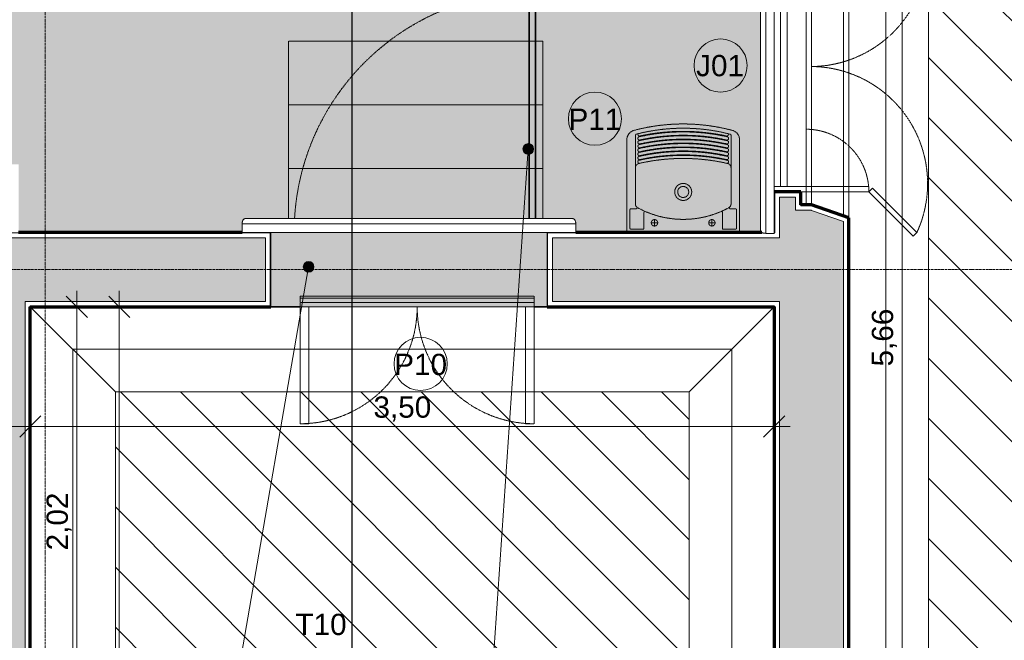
# Model space of a CAD drawing. Header units: millimetres. Extents: x -34717 to 9622, y -21919 to 4394.
# Tile 32 of 67: x -10321 to -5689, y -13872 to -10953. Entities that reach past the tile are written whole.
import ezdxf

# ---------------------------------------------------------------- set-up
doc = ezdxf.new("R2010")
doc.units = ezdxf.units.MM
for name, pattern in [('_Tracejado médio', [4, 3, -1]), ('_Tracejado pequeno', [2.25, 1.5, -0.75]), ('_Traço - ponto', [16, 12, -2, 0, -2])]:
    doc.linetypes.add(name, pattern=pattern)
for name, color, linetype, lineweight in [('A-ANNO-DIMS', 211, 'Continuous', 9), ('A-ANNO-DIMS-50', 211, 'Continuous', 9), ('A-DOOR', 31, 'Continuous', 25), ('A-DOOR-HDLN', 31, 'Continuous', 25), ('A-DOOR-IDEN', 31, 'Continuous', 9), ('A-FLOR', 192, 'Continuous', 25), ('A-FLOR-PATT', 8, 'Continuous', 25), ('A-GENM', 13, 'Continuous', 25), ('A-GLAZ', 151, 'Continuous', 18), ('A-GLAZ-HDLN', 1, '_Tracejado pequeno', 18), ('A-GLAZ-IDEN', 152, 'Continuous', 9), ('A-WALL', 113, 'Continuous', 25), ('A-WALL-PATT', 111, 'Continuous', 25), ('G-ANNO-SYMB', 111, 'Continuous', 9), ('G-ANNO-TEXT', 231, 'Continuous', 9), ('P-SANR-FIXT', 6, 'Continuous', 25), ('S-GRID', 1, 'Continuous', 9), ('S-STRS', 31, 'Continuous', 25)]:
    doc.layers.add(name, color=color, linetype=linetype, lineweight=lineweight)
doc.styles.add('Arial_4', font='arial.ttf', dxfattribs={"height": 100})
doc.dimstyles.new('Diagonal_-_2_0mm_Arial', dxfattribs={"dimscale": 304.8, "dimtxt": 102.02594, "dimasz": 0.328084, "dimexe": 0.246063, "dimexo": 0.0625, "dimgap": 0.024606, "dimtad": 1, "dimlfac": 0.001, "dimrnd": 0.01, "dimzin": 0, "dimdsep": 46, "dimtxsty": 'Arial_4', "dimblk1": 'OBLIQUE', "dimblk2": 'OBLIQUE', "dimsah": 1, "dimcen": 0.09, "dimdle": 0.246063, "dimadec": 0, "dimazin": 0, "dimtfac": 1, "dimtdec": 4, "dimtix": 1, "dimtmove": 0, "dimatfit": 3, "dimfxl": 0.492126, "dimfxlon": 1, "dimtvp": 1, "dimtolj": 1, "dimtzin": 0, "dimarcsym": 2})
doc.dimstyles.new('Diagonal_-_2_0mm_Arial_2', dxfattribs={"dimscale": 304.8, "dimtxt": 102.02594, "dimasz": 0.328084, "dimexe": 0.246063, "dimexo": 0.0625, "dimgap": 0.024606, "dimtad": 1, "dimdec": 0, "dimlfac": 0.1, "dimdsep": 46, "dimtxsty": 'Arial_4', "dimblk1": 'OBLIQUE', "dimblk2": 'OBLIQUE', "dimsah": 1, "dimcen": 0.09, "dimdle": 0.246063, "dimadec": 0, "dimazin": 0, "dimtfac": 1, "dimtdec": 4, "dimtix": 1, "dimtmove": 0, "dimatfit": 3, "dimfxl": 0.492126, "dimfxlon": 1, "dimtvp": 1, "dimtolj": 1, "dimtzin": 0, "dimarcsym": 2})
pattern_1 = [(315, (-7844.11, -11029.7), (141.4214, 141.4214), [])]

# ---------------------------------------------------------------- blocks, each defined once
blk = doc.blocks.new('PORTA - Simples - 1_20 x 2_60-3911873-PLANTA TÉRREO - MANTER _ DEMOLIR')
at = {"layer": 'A-DOOR', "color": 30, "linetype": '_Tracejado médio', "lineweight": 35}
for p, q in [((595, 1305), (565, 1305)), ((565, 1305), (565, 239.9)), ((595, 239.9), (595, 1305))]:
    blk.add_line(p, q, dxfattribs=at)
at = {"layer": 'A-DOOR-HDLN', "color": 40, "linetype": '_Tracejado médio', "lineweight": 18}
blk.add_arc((590, 175), 1130, 89.8596, 176.6998, dxfattribs=at)
blk = doc.blocks.new('Window_CV - Window_CV - 1 divisão-4329172-PLANTA TÉRREO - MANTER _ DEMOLIR')
at = {"layer": 'A-GLAZ'}
for p, q in [((-565, 145), (-565, 175)), ((-565, 145), (-565, 115)), ((565, 145), (-565, 145)), ((565, 175), (565, 145)), ((565, 115), (565, 145)), ((-565, 25), (-565, 115)), ((565, 115), (-565, 115)), ((565, 115), (565, 25)), ((-590, 25), (-590, 50)), ((-590, 50), (-590, 25)), ((590, 50), (590, 25)), ((590, 25), (590, 50)), ((-650, 25), (-590, 25)), ((-590, -269.6), (-590, 25)), ((-590, 25), (-565, 25)), ((-590, 25), (-565, 25)), ((-565, 25), (-565, -269.6)), ((565, 25), (-565, 25)), ((565, 25), (565, -270.4)), ((590, 25), (565, 25)), ((565, 25), (590, 25)), ((590, -270.4), (590, 25)), ((590, 25), (650, 25)), ((-798.6, -478.2), (-590, -269.6)), ((-590, -269.6), (-572.3, -287.3)), ((-565, -269.6), (-590, -269.6)), ((565, -270.4), (590, -270.4)), ((590, -270.4), (572.3, -288.1)), ((798.6, -479), (590, -270.4)), ((-572.3, -287.3), (-780.9, -495.9)), ((572.3, -288.1), (780.9, -496.7)), ((-780.9, -495.9), (-798.6, -478.2)), ((780.9, -496.7), (798.6, -479))]:
    blk.add_line(p, q, dxfattribs=at)
at = {"layer": 'A-GLAZ-HDLN'}
for centre, radius, start, end in [((-590, 25), 295, 274.8614, 360), ((590, 25), 295, 180, 265.1386), ((-550.7, 4.5), 550.8, 245.2954, 359.5346), ((551.4, 4.8), 551.5, 180.4963, 294.5899)]:
    blk.add_arc(centre, radius, start, end, dxfattribs=at)
blk = doc.blocks.new('porta dupla - P10 - 1_16 x 2_60 m-4336726-PLANTA TÉRREO - MANTER _ DEMOLIR')
at = {"layer": 'A-DOOR', "linetype": '_Tracejado médio', "lineweight": 18}
h = blk.add_hatch(color=41, dxfattribs=at)
h.paths.add_polyline_path([(-428.2, 175), (-550, 175), (-550, 155), (550, 155), (550, 175), (-10, 175)], flags=0)
h.paths.add_polyline_path([(550, 135), (-550, 135), (-550, 125), (550, 125)], flags=0)
blk.add_hatch(color=41, dxfattribs=at).paths.add_polyline_path([(-550, 155), (-550, 135), (550, 135), (550, 155), (-428.2, 155)], flags=0)
at = {"layer": 'A-DOOR', "color": 40, "linetype": '_Tracejado médio', "lineweight": 18}
for p, q in [((-510, 725), (-550, 725)), ((-550, 725), (-550, 175)), ((-510, 175), (-510, 725)), ((510, 175), (510, 725)), ((510, 725), (550, 725)), ((550, 725), (550, 175)), ((-550, 175), (-510, 175)), ((-550, 175), (550, 175)), ((-550, 175), (-550, 155)), ((-550, 155), (550, 155)), ((-550, 155), (-550, 135)), ((550, 175), (510, 175)), ((550, 175), (550, 155)), ((550, 135), (550, 155)), ((-550, 135), (-550, 125)), ((-550, 135), (550, 135)), ((550, 125), (-550, 125)), ((550, 135), (550, 125))]:
    blk.add_line(p, q, dxfattribs=at)
at = {"layer": 'A-DOOR-HDLN', "color": 40, "linetype": '_Tracejado médio', "lineweight": 18}
for centre, start, end in [((-550, 175), 360, 90), ((550, 175), 90, 180)]:
    blk.add_arc(centre, 550, start, end, dxfattribs=at)
blk = doc.blocks.new('ornamento esquadrias - ornamento esquadrias-4133635-PLANTA TÉRREO - MANTER _ DEMOLIR')
at = {"layer": 'A-GENM', "lineweight": 18}
for p, q in [((3348.9, -6098.2), (3348.9, -4528.8)), ((3348.9, -4528.8), (3388.9, -4528.8)), ((3388.9, -4528.8), (3388.9, -6098.2)), ((3413.9, -6081.1), (3413.9, -4545.8)), ((3348.9, -6098.2), (3388.9, -6098.2))]:
    blk.add_line(p, q, dxfattribs=at)
for points, knots in [([(3388.9, -4528.8), (3391.1, -4528.8), (3394.4, -4529), (3398.5, -4529.7), (3401.4, -4530.4), (3404, -4531.3), (3406.4, -4532.4), (3408.1, -4533.5), (3409.3, -4534.5), (3410.6, -4535.8), (3411.6, -4537.2), (3412.4, -4538.6), (3412.8, -4539.5), (3413.3, -4540.8), (3413.6, -4542.4), (3413.9, -4544.5), (3413.9, -4546.2), (3413.8, -4547.4)], [0, 0, 0, 0, 0.142857, 0.214286, 0.285714, 0.357143, 0.428571, 0.5, 0.535714, 0.571429, 0.678571, 0.705357, 0.732143, 0.785714, 0.839286, 0.892857, 1, 1, 1, 1]), ([(3413.8, -6079.6), (3414, -6081.1), (3413.9, -6083.4), (3413.3, -6086.2), (3412.7, -6087.9), (3412, -6089.1), (3411.3, -6090.3), (3410.4, -6091.5), (3409.3, -6092.5), (3408.1, -6093.5), (3406.6, -6094.5), (3404.7, -6095.4), (3402.1, -6096.4), (3399.3, -6097.2), (3396.2, -6097.7), (3393, -6098.1), (3390.6, -6098.2), (3388.9, -6098.2)], [0, 0, 0, 0, 0.142857, 0.214286, 0.285714, 0.321429, 0.357143, 0.428571, 0.464286, 0.5, 0.571429, 0.625, 0.678571, 0.785714, 0.839286, 0.892857, 1, 1, 1, 1])]:
    blk.add_open_spline(points, degree=3, knots=knots, dxfattribs=at)
blk = doc.blocks.new('Deca_Tanque_TQ_02_30 Litros - TQ_02_Branco Gelo GE17-4315747-PLANTA TÉRREO - MANTER _ DEMOLIR')
at = {"layer": 'P-SANR-FIXT', "linetype": '_Tracejado médio', "lineweight": 18}
h = blk.add_hatch(color=41, dxfattribs=at)
h.paths.add_polyline_path([(-7074.4, -11953.5), (-6938.3, -11953.3), (-6937.1, -11952.8), (-6934.8, -11949.8), (-6934.6, -11948.5), (-6934.6, -11517.3), (-6935.7, -11507.5), (-6938.9, -11498.2), (-6944, -11489.9), (-6950.7, -11482.8), (-6958.9, -11477.3), (-6968.1, -11473.8), (-7044.3, -11457), (-7121.7, -11446.9), (-7199.6, -11443.5), (-7277.6, -11446.9), (-7355, -11457), (-7431.2, -11473.8), (-7440.4, -11477.3), (-7448.5, -11482.8), (-7455.3, -11489.9), (-7460.4, -11498.2), (-7463.6, -11507.5), (-7464.6, -11517.3), (-7464.5, -11949.8), (-7462.1, -11952.8), (-7459.6, -11953.5), (-7232.5, -11953.5)], flags=0)
h.paths.add_polyline_path([(-7064.6, -11923.5), (-7068.5, -11923), (-7072.1, -11921.5), (-7075.2, -11919.1), (-7077.6, -11916), (-7079.1, -11912.4), (-7079.6, -11908.5), (-7079.1, -11904.6), (-7077.6, -11901), (-7074.4, -11897.2), (-7072.1, -11895.5), (-7068.5, -11894), (-7064.6, -11893.5), (-7060.8, -11894), (-7057.1, -11895.5), (-7054, -11897.9), (-7051.6, -11901), (-7050.1, -11904.6), (-7049.6, -11908.5), (-7050.1, -11912.4), (-7051.6, -11916), (-7054, -11919.1), (-7057.1, -11921.5), (-7060.8, -11923)], flags=0)
h.paths.add_polyline_path([(-7334.6, -11923.5), (-7338.5, -11923), (-7342.1, -11921.5), (-7345.2, -11919.1), (-7347.6, -11916), (-7349.1, -11912.4), (-7349.6, -11908.5), (-7349.1, -11904.6), (-7347.6, -11901), (-7345.2, -11897.9), (-7342.1, -11895.5), (-7338.5, -11894), (-7334.6, -11893.5), (-7330.8, -11894), (-7327.1, -11895.5), (-7324, -11897.9), (-7321.6, -11901), (-7320.1, -11904.6), (-7319.6, -11908.5), (-7320.1, -11912.4), (-7321.6, -11916), (-7324, -11919.1), (-7327.1, -11921.5), (-7330.8, -11923)], flags=0)
h = blk.add_hatch(color=41, dxfattribs=at)
h.paths.add_polyline_path([(-7064.6, -11923.5), (-7060.8, -11923), (-7057.1, -11921.5), (-7054, -11919.1), (-7051.6, -11916), (-7050.1, -11912.4), (-7049.6, -11908.5), (-7050.1, -11904.6), (-7051.6, -11901), (-7054, -11897.9), (-7057.1, -11895.5), (-7060.8, -11894), (-7064.6, -11893.5), (-7068.5, -11894), (-7072.1, -11895.5), (-7075.2, -11897.9), (-7077.6, -11901), (-7079.1, -11904.6), (-7079.6, -11908.5), (-7079.1, -11912.4), (-7077.6, -11916), (-7074.4, -11919.7), (-7072.1, -11921.5), (-7068.5, -11923)], flags=0)
h.paths.add_polyline_path([(-7334.6, -11923.5), (-7330.8, -11923), (-7327.1, -11921.5), (-7324, -11919.1), (-7321.6, -11916), (-7320.1, -11912.4), (-7319.6, -11908.5), (-7320.1, -11904.6), (-7321.6, -11901), (-7324, -11897.9), (-7327.1, -11895.5), (-7330.8, -11894), (-7334.6, -11893.5), (-7338.5, -11894), (-7342.1, -11895.5), (-7345.2, -11897.9), (-7347.6, -11901), (-7349.1, -11904.6), (-7349.6, -11908.5), (-7349.1, -11912.4), (-7347.6, -11916), (-7345.2, -11919.1), (-7342.1, -11921.5), (-7338.5, -11923)], flags=0)
at = {"layer": 'P-SANR-FIXT', "color": 40, "linetype": '_Tracejado médio', "lineweight": 18}
for p, q in [((-7464.6, -11517.3), (-7464.6, -11948.5)), ((-7424.6, -11819.9), (-7424.6, -11496.6)), ((-7411.4, -11496.8), (-7413.1, -11489.8)), ((-6988.2, -11497.4), (-6986.3, -11489.7)), ((-6974.6, -11496.6), (-6974.6, -11819.9)), ((-6934.6, -11948.5), (-6934.6, -11517.3)), ((-7449.9, -11846.5), (-7449.9, -11935.5)), ((-7421, -11843.1), (-7446.5, -11843.1)), ((-6978.1, -11843.1), (-6952.6, -11843.1)), ((-6949.2, -11846.5), (-6949.2, -11935.5)), ((-7384.1, -11935.5), (-7384.1, -11859.7)), ((-7334.6, -11893.5), (-7334.6, -11923.5)), ((-7064.6, -11893.5), (-7064.6, -11923.5)), ((-7015, -11935.5), (-7015, -11859.7)), ((-7446.5, -11938.9), (-7387.5, -11938.9)), ((-7319.6, -11908.5), (-7349.6, -11908.5)), ((-7049.6, -11908.5), (-7079.6, -11908.5)), ((-6952.6, -11938.9), (-7011.6, -11938.9))]:
    blk.add_line(p, q, dxfattribs=at)
blk.add_circle((-7199.6, -11763.3), 40, dxfattribs=at)
for centre, radius, start, end in [((-7419.6, -11517.3), 45, 104.9105, 180), ((-7199.6, -12343.5), 900, 90, 104.9105), ((-7199.6, -12343.5), 880, 75.438, 104.5621), ((-7199.6, -12425.6), 944.8, 77.2621, 102.7346), ((-7199.6, -12444.1), 965.8, 77.7567, 102.2433), ((-7199.6, -12343.5), 900, 75.0895, 90), ((-6979.6, -11517.3), 45, 0, 75.0895), ((-7419.6, -11496.6), 5, 104.5621, 180), ((-7199.6, -12444), 944.8, 77.2621, 102.7346), ((-7199.6, -12462.3), 944.8, 77.2621, 102.7346), ((-7199.6, -12445.7), 948.9, 77.5285, 102.4715), ((-7199.6, -12464.1), 948.9, 77.5285, 102.4715), ((-7199.6, -12482.4), 948.9, 77.5285, 102.4715), ((-6993.9, -11493.4), 6.88, 261.9143, 324.6727), ((-6979.6, -11496.6), 5, 0, 75.438), ((-7199.6, -12480.7), 944.8, 77.2621, 102.7346), ((-7199.6, -12499.2), 944.8, 77.2621, 102.7346), ((-7199.6, -12517.8), 944.8, 77.2621, 102.7346), ((-7199.6, -12500.8), 948.9, 77.5285, 102.4715), ((-7199.6, -12519.3), 948.9, 77.5285, 102.4715), ((-7199.6, -12539.6), 948.2, 77.3097, 102.6905), ((-7199.6, -12536.8), 931.1, 77.1663, 102.8337), ((-7199.6, -12537.9), 948.9, 77.5285, 102.4715), ((-7403.8, -11649.7), 20.9, 97.3239, 176.6762), ((-6995.5, -11649.7), 20.9, 3.3239, 82.6757), ((-7199.6, -11763.3), 26, 90, 270), ((-7199.6, -11763.3), 26, 270, 90), ((-7446.5, -11846.5), 3.4, 90, 180), ((-7404.3, -11819.9), 20.2, 180.199, 230.9647), ((-7422.6, -11837.4), 5.92, 285.9512, 18.2638), ((-7199.6, -11446.6), 445.7, 240.7855, 299.2136), ((-7379, -11859.7), 5.12, 90, 180), ((-7020.2, -11859.7), 5.15, 0, 90), ((-6976.5, -11837.4), 5.92, 161.6854, 254.0446), ((-6994.8, -11819.9), 20.2, 309.0437, 359.7957), ((-6952.6, -11846.5), 3.4, 0, 90), ((-7334.6, -11908.5), 15, 0, 180), ((-7334.6, -11908.5), 15, 0, 180), ((-7064.6, -11908.5), 15, 0, 180), ((-7064.6, -11908.5), 15, 0, 180), ((-7459.6, -11948.5), 5, 180, 270), ((-7446.5, -11935.5), 3.4, 180, 270), ((-7387.5, -11935.5), 3.4, 270, 0), ((-7334.6, -11908.5), 15, 180, 0), ((-7334.6, -11908.5), 15, 180, 0), ((-7064.6, -11908.5), 15, 180, 0), ((-7064.6, -11908.5), 15, 180, 0), ((-7011.6, -11935.5), 3.4, 180, 270), ((-6952.6, -11935.5), 3.4, 270, 0), ((-6939.6, -11948.5), 5, 270, 0)]:
    blk.add_arc(centre, radius, start, end, dxfattribs=at)
for centre, major_axis, ratio, start_param, end_param in [((-7406.2, -11511.6), (-1.67, 7.57), 0.86017, 0, 3.141593), ((-7406.2, -11530), (-1.67, 7.57), 0.86017, 0, 3.141593), ((-7405.9, -11494.3), (-1.45, 5.95), 0.98253, 1.750404, 3.141593), ((-6993, -11511.6), (1.67, 7.57), 0.866837, 3.141593, 6.275174), ((-6993, -11530), (1.67, 7.57), 0.866837, 3.141593, 6.275174), ((-7406.2, -11548.3), (-1.67, 7.57), 0.86017, 0, 3.141593), ((-7406.2, -11585.2), (-1.67, 7.57), 0.86017, 0, 3.141593), ((-7406.2, -11566.7), (-1.67, 7.57), 0.86017, 0, 3.141593), ((-6993, -11548.3), (1.67, 7.57), 0.866837, 3.141593, 6.275174), ((-6993, -11566.7), (1.67, 7.57), 0.866837, 3.141593, 6.275174), ((-6993, -11585.2), (1.67, 7.57), 0.866837, 3.141593, 6.275174), ((-7406.2, -11603.8), (-1.67, 7.57), 0.86017, 0, 3.141593), ((-7406.4, -11621.6), (-1.59, 7.02), 0.924203, 6.282591, 9.424782), ((-6993, -11603.8), (1.67, 7.57), 0.866837, 3.141593, 6.275174), ((-6992.9, -11621.6), (1.59, 7.02), 0.924198, 3.141593, 6.283783)]:
    blk.add_ellipse(centre, major_axis=major_axis, ratio=ratio, start_param=start_param, end_param=end_param, dxfattribs=at)
blk = doc.blocks.new('DIMBLOCK21-PLANTA TÉRREO - MANTER _ DEMOLIR')
at = {"layer": 'A-ANNO-DIMS-50'}
for p, q in [((-9852.5, -16303.5), (-9852.5, -12228.5)), ((-10002.5, -12303.5), (-9777.5, -12303.5)), ((-9852.5, -12303.5), (-10002.5, -12303.5)), ((-10002.5, -16303.5), (-9777.5, -16303.5)), ((-9852.5, -16303.5), (-10002.5, -16303.5))]:
    blk.add_line(p, q, dxfattribs=at)
at = {"layer": 'A-ANNO-DIMS-50', "lineweight": 18}
for p, q in [((-9852.5, -12303.5), (-9902.5, -12253.5)), ((-9852.5, -12303.5), (-9802.5, -12353.5)), ((-9852.5, -16303.5), (-9902.5, -16253.5)), ((-9852.5, -16303.5), (-9802.5, -16353.5))]:
    blk.add_line(p, q, dxfattribs=at)
at = {"layer": 'A-ANNO-DIMS-50', "color": 0, "insert": (-9994.6, -14439.2), "char_height": 100, "width": 325.653, "attachment_point": 1, "rotation": 90, "line_spacing_factor": 0.941778, "style": 'Arial_4'}
blk.add_mtext('4,00', dxfattribs=at)
blk = doc.blocks.new('_Oblique')
at = {"color": 0, "linetype": 'ByBlock', "lineweight": -2}
blk.add_line((-0.5, -0.5), (0.5, 0.5), dxfattribs=at)
blk = doc.blocks.new('DIMBLOCK28-PLANTA TÉRREO - MANTER _ DEMOLIR')
at = {"layer": 'A-ANNO-DIMS-50', "lineweight": 18}
for p, q in [((-6170.2, -9618.5), (-6220.2, -9568.5)), ((-6170.2, -9618.5), (-6120.2, -9668.5)), ((-6170.2, -15278.5), (-6220.2, -15228.5)), ((-6170.2, -15278.5), (-6120.2, -15328.5))]:
    blk.add_line(p, q, dxfattribs=at)
at = {"layer": 'A-ANNO-DIMS-50'}
for p, q in [((-6170.2, -15278.5), (-6170.2, -9543.5)), ((-6320.2, -9618.5), (-6095.2, -9618.5)), ((-6170.2, -9618.5), (-6320.2, -9618.5)), ((-6320.2, -15278.5), (-6095.2, -15278.5)), ((-6170.2, -15278.5), (-6320.2, -15278.5))]:
    blk.add_line(p, q, dxfattribs=at)
at = {"layer": 'A-ANNO-DIMS-50', "color": 0, "insert": (-6312.2, -12584.2), "char_height": 100, "width": 325.653, "attachment_point": 1, "rotation": 90, "line_spacing_factor": 0.941778, "style": 'Arial_4'}
blk.add_mtext('5,66', dxfattribs=at)
blk = doc.blocks.new('TAG-Porta - Ref_ Porta-2416850-PLANTA TÉRREO - MANTER _ DEMOLIR')
at = {"layer": 'A-DOOR-IDEN'}
blk.add_circle((0, 0), 2.5, dxfattribs=at)
blk = doc.blocks.new('TAG-Janela - Janela-240880-PLANTA TÉRREO - MANTER _ DEMOLIR')
at = {"layer": 'A-GLAZ-IDEN'}
blk.add_circle((0, 0), 2.5, dxfattribs=at)
blk = doc.blocks.new('DIMBLOCK187-PLANTA TÉRREO - MANTER _ DEMOLIR')
at = {"layer": 'A-ANNO-DIMS-50'}
for p, q in [((-10621.1, -12717.1), (-10621.1, -12942.1)), ((-10621.1, -12867.1), (-10621.1, -12717.1)), ((-10271.1, -12717.1), (-10271.1, -12942.1)), ((-10271.1, -12867.1), (-10271.1, -12717.1)), ((-10621.1, -12867.1), (-10271.1, -12867.1))]:
    blk.add_line(p, q, dxfattribs=at)
at = {"layer": 'A-ANNO-DIMS-50', "lineweight": 18}
for p, q in [((-10621.1, -12867.1), (-10571.1, -12817.1)), ((-10271.1, -12867.1), (-10221.1, -12817.1)), ((-10621.1, -12867.1), (-10671.1, -12917.1)), ((-10271.1, -12867.1), (-10321.1, -12917.1))]:
    blk.add_line(p, q, dxfattribs=at)
at = {"layer": 'A-ANNO-DIMS-50', "color": 0, "insert": (-10523.7, -12725.1), "char_height": 100, "width": 186.088, "attachment_point": 1, "line_spacing_factor": 0.941778, "style": 'Arial_4'}
blk.add_mtext('35', dxfattribs=at)
blk = doc.blocks.new('DIMBLOCK188-PLANTA TÉRREO - MANTER _ DEMOLIR')
at = {"layer": 'A-ANNO-DIMS-50'}
for p, q in [((-10271.1, -12717.1), (-10271.1, -12942.1)), ((-10271.1, -12867.1), (-10271.1, -12717.1)), ((-6771.1, -12717.1), (-6771.1, -12942.1)), ((-6771.1, -12867.1), (-6771.1, -12717.1)), ((-10271.1, -12867.1), (-6696.1, -12867.1))]:
    blk.add_line(p, q, dxfattribs=at)
at = {"layer": 'A-ANNO-DIMS-50', "lineweight": 18}
for p, q in [((-10271.1, -12867.1), (-10221.1, -12817.1)), ((-6771.1, -12867.1), (-6721.1, -12817.1)), ((-10271.1, -12867.1), (-10321.1, -12917.1)), ((-6771.1, -12867.1), (-6821.1, -12917.1))]:
    blk.add_line(p, q, dxfattribs=at)
at = {"layer": 'A-ANNO-DIMS-50', "color": 0, "insert": (-8656.8, -12725.1), "char_height": 100, "width": 325.653, "attachment_point": 1, "line_spacing_factor": 0.941778, "style": 'Arial_4'}
blk.add_mtext('3,50', dxfattribs=at)
blk = doc.blocks.new('DIMBLOCK197-PLANTA TÉRREO - MANTER _ DEMOLIR')
at = {"layer": 'A-ANNO-DIMS-50'}
for p, q in [((-10052.5, -14323.5), (-10052.5, -12228.5)), ((-10202.5, -12303.5), (-9977.5, -12303.5)), ((-10052.5, -12303.5), (-10202.5, -12303.5)), ((-10202.5, -14323.5), (-9977.5, -14323.5)), ((-10052.5, -14323.5), (-10202.5, -14323.5))]:
    blk.add_line(p, q, dxfattribs=at)
at = {"layer": 'A-ANNO-DIMS-50', "lineweight": 18}
for p, q in [((-10052.5, -12303.5), (-10102.5, -12253.5)), ((-10052.5, -12303.5), (-10002.5, -12353.5)), ((-10052.5, -14323.5), (-10102.5, -14273.5)), ((-10052.5, -14323.5), (-10002.5, -14373.5))]:
    blk.add_line(p, q, dxfattribs=at)
at = {"layer": 'A-ANNO-DIMS-50', "color": 0, "insert": (-10194.6, -13449.2), "char_height": 100, "width": 325.653, "attachment_point": 1, "rotation": 90, "line_spacing_factor": 0.941778, "style": 'Arial_4'}
blk.add_mtext('2,02', dxfattribs=at)

msp = doc.modelspace()

# ---------------------------------------------------------------- hatches: boundary and pattern name
at = {"layer": 'A-FLOR-PATT', "lineweight": 18}
h = msp.add_hatch(color=41, dxfattribs=at)
h.paths.add_polyline_path([(-10489.41, -11582.492), (-10489.41, -11582.488), (-10489.41, -11577.529)], flags=0)
h.paths.add_polyline_path([(-10448.943, -11582.492), (-10448.943, -11582.494), (-10448.346, -11582.493)], flags=0)
h.paths.add_polyline_path([(-10370.729, -11633.492), (-10370.896, -11632.492), (-10368.769, -11632.744)], flags=0)
h.paths.add_polyline_path([(-6934.808, -11953.492), (-6829.796, -11953.492), (-6832.316, -11951.579), (-6834.721, -11948.051), (-6835.909, -11943.959), (-6836.065, -11933.059), (-6835.909, -10402.772), (-6834.721, -10398.68), (-6832.316, -10395.152), (-6828.588, -10392.322), (-6823.599, -10390.285), (-6817.625, -10389.073), (-6811.115, -10388.673), (-6771.115, -10388.673), (-6771.115, -8923.464), (-6817.625, -8923.064), (-6823.599, -8921.852), (-6828.588, -8919.815), (-6832.316, -8916.984), (-6834.721, -8913.457), (-6835.909, -8909.364), (-6836.065, -8898.464), (-6835.909, -7368.178), (-6834.721, -7364.086), (-6832.316, -7360.558), (-6828.588, -7357.728), (-6823.599, -7355.691), (-6817.625, -7354.478), (-6811.115, -7354.078), (-6771.115, -7354.078), (-6771.115, -6093.492), (-7488.967, -6093.492), (-7488.967, -7053.492), (-9281.115, -7053.492), (-9281.115, -6093.492), (-12761.115, -6093.492), (-12761.115, -7973.441), (-11781.115, -7973.441), (-11781.013, -7913.492), (-11381.115, -7913.492), (-11381.217, -8313.492), (-11781.115, -8313.492), (-11781.115, -8253.441), (-12761.115, -8253.492), (-12761.115, -8254.758), (-11861.115, -8254.758), (-11861.115, -9892.324), (-12761.115, -9892.324), (-12761.115, -9893.543), (-11781.115, -9893.543), (-11781.115, -9833.492), (-11381.115, -9833.543), (-11381.217, -10233.492), (-11781.115, -10233.441), (-11781.115, -10173.543), (-12761.115, -10173.543), (-12761.115, -11888.542), (-11329.693, -11888.698), (-11325.6, -11889.886), (-11322.073, -11892.291), (-11319.243, -11896.019), (-11317.205, -11901.008), (-11315.993, -11906.982), (-11315.593, -11913.492), (-11315.593, -11953.492), (-11196.115, -11953.492), (-11196.115, -11633.492), (-10860.822, -11633.492), (-10860.289, -11632.51), (-10858.707, -11632.778), (-10858.369, -11632.778), (-10857.115, -11632.496), (-10857.417, -11626.349), (-10860.822, -11626.349), (-10860.289, -11625.367), (-10858.707, -11625.635), (-10858.369, -11625.635), (-10857.115, -11625.353), (-10857.417, -11619.206), (-10860.822, -11619.206), (-10860.289, -11618.224), (-10858.707, -11618.493), (-10858.369, -11618.493), (-10857.115, -11618.21), (-10857.417, -11612.063), (-10860.822, -11612.063), (-10860.289, -11611.081), (-10858.707, -11611.35), (-10858.369, -11611.35), (-10857.115, -11611.067), (-10857.417, -11604.92), (-10860.822, -11604.92), (-10860.289, -11603.939), (-10858.707, -11604.207), (-10858.369, -11604.207), (-10857.115, -11603.924), (-10857.417, -11597.777), (-10860.822, -11597.777), (-10860.289, -11596.796), (-10858.695, -11597.107), (-10858.369, -11597.064), (-10857.115, -11596.782), (-10857.417, -11590.634), (-10860.822, -11590.634), (-10860.289, -11589.653), (-10858.707, -11589.921), (-10858.369, -11589.921), (-10857.115, -11589.639), (-10856.57, -11585.492), (-10856.115, -11585.492), (-10856.57, -11583.492), (-10860.822, -11583.492), (-10860.289, -11582.51), (-10858.707, -11582.778), (-10858.369, -11582.778), (-10848.979, -11582.51), (-10848.845, -11582.706), (-10804.481, -11582.494), (-10541.944, -11582.492), (-10371.983, -11582.619), (-10372.059, -11583.492), (-10376.115, -11583.55), (-10375.569, -11585.492), (-10375.115, -11585.492), (-10374.962, -11589.754), (-10371.983, -11589.762), (-10372.059, -11590.634), (-10375.115, -11590.634), (-10374.962, -11596.897), (-10371.85, -11597.107), (-10372.059, -11597.777), (-10375.115, -11597.777), (-10374.962, -11604.04), (-10371.983, -11604.048), (-10372.059, -11604.92), (-10375.115, -11604.92), (-10374.962, -11611.183), (-10371.983, -11611.191), (-10372.059, -11612.063), (-10375.115, -11612.063), (-10374.962, -11618.325), (-10371.983, -11618.334), (-10372.059, -11619.206), (-10375.115, -11619.206), (-10374.962, -11625.468), (-10371.983, -11625.477), (-10372.059, -11626.349), (-10375.115, -11626.349), (-10374.962, -11632.611), (-10371.983, -11632.619), (-10370.729, -11633.492), (-10326.115, -11633.492), (-10326.115, -11953.492), (-9274.501, -11953.492), (-9274.101, -11906.982), (-9272.888, -11901.008), (-9270.851, -11896.019), (-9268.021, -11892.291), (-9264.493, -11889.886), (-9260.401, -11888.698), (-9249.501, -11888.542), (-9056.115, -11888.542), (-9056.115, -11053.492), (-7859.808, -11053.492), (-7859.808, -11888.542), (-7719.215, -11888.698), (-7715.123, -11889.886), (-7711.595, -11892.291), (-7708.765, -11896.019), (-7706.727, -11901.008), (-7705.515, -11906.982), (-7705.115, -11913.492), (-7705.115, -11953.492), (-7460.931, -11953.321), (-7462.137, -11952.822), (-7464.467, -11949.786), (-7464.637, -11948.492), (-7464.637, -11517.28), (-7463.568, -11507.529), (-7460.411, -11498.241), (-7455.317, -11489.858), (-7448.527, -11482.778), (-7440.364, -11477.338), (-7431.216, -11473.796), (-7354.997, -11457.002), (-7277.61, -11446.876), (-7199.637, -11443.492), (-7121.664, -11446.876), (-7044.277, -11457.002), (-6968.058, -11473.796), (-6958.91, -11477.338), (-6950.748, -11482.778), (-6943.958, -11489.858), (-6938.863, -11498.241), (-6935.706, -11507.529), (-6934.637, -11517.28), (-6934.808, -11949.786), (-6937.137, -11952.822), (-6937.651, -11953.492)], flags=0)
h.paths.add_polyline_path([(-10861.501, -11633.492), (-10862.955, -11632.636), (-10861.429, -11632.636)], flags=0)
h.paths.add_polyline_path([(-10370.729, -11626.349), (-10370.896, -11625.349), (-10368.769, -11625.601)], flags=0)
h.paths.add_polyline_path([(-10861.501, -11626.349), (-10862.955, -11625.493), (-10861.417, -11625.349), (-10861.453, -11625.773)], flags=0)
h.paths.add_polyline_path([(-10370.729, -11619.206), (-10370.896, -11618.206), (-10368.769, -11618.459)], flags=0)
h.paths.add_polyline_path([(-10861.501, -11619.206), (-10862.955, -11618.35), (-10861.417, -11618.206), (-10861.453, -11618.63)], flags=0)
h.paths.add_polyline_path([(-10861.501, -11612.063), (-10862.955, -11611.208), (-10861.429, -11611.208)], flags=0)
h.paths.add_polyline_path([(-10370.729, -11612.063), (-10370.896, -11611.063), (-10368.769, -11611.316)], flags=0)
h.paths.add_polyline_path([(-10861.501, -11604.92), (-10862.955, -11604.065), (-10861.417, -11603.921), (-10861.453, -11604.345)], flags=0)
h.paths.add_polyline_path([(-10370.729, -11604.92), (-10370.896, -11603.92), (-10368.769, -11604.173)], flags=0)
h.paths.add_polyline_path([(-10370.729, -11597.777), (-10370.896, -11596.777), (-10368.971, -11597.107)], flags=0)
h.paths.add_polyline_path([(-10861.501, -11597.777), (-10862.955, -11596.922), (-10861.453, -11597.202)], flags=0)
h.paths.add_polyline_path([(-10370.729, -11590.634), (-10370.896, -11589.635), (-10368.769, -11589.887)], flags=0)
h.paths.add_polyline_path([(-10861.501, -11590.634), (-10862.955, -11589.779), (-10861.417, -11589.635), (-10861.453, -11590.059)], flags=0)
h.paths.add_polyline_path([(-10615.115, -11585.492), (-10595.609, -11585.492), (-10596.171, -11583.492), (-10615.115, -11583.996), (-10615.115, -11584.895)], flags=0)
h.paths.add_polyline_path([(-10617.115, -11585.492), (-10617.115, -11583.492), (-10636.621, -11583.855), (-10636.621, -11585.492), (-10631.461, -11585.492)], flags=0)
h.paths.add_polyline_path([(-10861.501, -11583.492), (-10862.955, -11582.636), (-10861.429, -11582.636)], flags=0)
h.paths.add_polyline_path([(-10370.729, -11583.492), (-10370.896, -11582.492), (-10368.769, -11582.744)], flags=0)
h = msp.add_hatch(dxfattribs=at)
h.set_pattern_fill('FP_24', color=256, style=0, pattern_type=2)
h.set_pattern_definition([(90, (-19846.12, -7372.6), (-200, 1e-14), [])])
h.paths.add_polyline_path([(-6421.115, -17996.929), (-6046.115, -17598.492), (-6046.115, -15328.492), (-6421.115, -15328.492), (-6421.115, -17955.992)], flags=0)
h.paths.add_polyline_path([(-6421.115, -15278.492), (-6046.115, -15278.492), (-6046.115, -10018.492), (-6421.115, -9643.492), (-6421.115, -10462.116), (-6446.115, -10470.866), (-6446.115, -11875.866), (-6421.115, -11884.616), (-6421.115, -12634.429)], flags=0)
h = msp.add_hatch(dxfattribs=at)
h.set_pattern_fill('FP_23', color=256, style=0, pattern_type=2)
h.set_pattern_definition(pattern_1)
h.paths.add_polyline_path([(-2964.04, -17598.492), (-2121.115, -17598.492), (-2121.115, -15328.492), (-2301.115, -15328.492), (-2301.115, -15348.492), (-2371.115, -15348.492), (-2371.115, -15258.492), (-2301.115, -15258.492), (-2301.115, -15278.492), (-2121.115, -15278.492), (-2121.115, -10018.492), (-3241.115, -10018.492), (-3241.115, -11168.492), (-3221.115, -11168.492), (-3221.115, -11238.492), (-3311.115, -11238.492), (-3311.115, -11168.492), (-3291.115, -11168.492), (-3291.115, -10018.492), (-6046.115, -10018.492), (-6046.115, -15278.492), (-3291.115, -15278.492), (-3291.115, -12128.492), (-3311.115, -12128.492), (-3311.115, -12058.492), (-3221.115, -12058.492), (-3221.115, -12128.492), (-3241.115, -12128.492), (-3241.115, -15258.492), (-3191.115, -15258.492), (-3191.115, -15348.492), (-3261.115, -15348.492), (-3261.115, -15328.492), (-6046.115, -15328.492), (-6046.115, -17598.492), (-3501.115, -17598.492), (-3501.115, -16203.366), (-3461.115, -16203.366), (-3461.115, -17598.492)], flags=0)
h = msp.add_hatch(dxfattribs=at)
h.set_pattern_fill('FP_25', color=256, style=0, pattern_type=2)
h.set_pattern_definition([(0, (-129, -103.5), (0, 200), [])])
h.paths.add_polyline_path([(-7171.115, -12703.492), (-6771.115, -12303.492), (-10271.115, -12303.492), (-9871.115, -12703.492), (-8022.957, -12703.492)], flags=0)
h = msp.add_hatch(dxfattribs=at)
h.set_pattern_fill('FP_34', color=256, style=0, pattern_type=2)
h.set_pattern_definition([(90, (-25471.12, -5323.24), (-200, 1e-14), [])])
h.paths.add_polyline_path([(-10271.115, -16303.492), (-9871.115, -15903.492), (-9871.115, -14323.492), (-10271.115, -14323.492), (-10271.115, -15676.067)], flags=0)
h.paths.add_polyline_path([(-10271.115, -14273.492), (-9871.115, -14273.492), (-9871.115, -12703.492), (-10271.115, -12303.492), (-10271.115, -12549.679)], flags=0)
h = msp.add_hatch(dxfattribs=at)
h.set_pattern_fill('FP_22', color=256, style=0, pattern_type=2)
h.set_pattern_definition([(90, (-20971.12, -6417.4), (-200, 1e-14), [])])
h.paths.add_polyline_path([(-6771.115, -16303.492), (-6771.115, -14323.492), (-7171.115, -14323.492), (-7171.115, -15903.492)], flags=0)
h.paths.add_polyline_path([(-7171.115, -14273.492), (-6771.115, -14273.492), (-6771.115, -12303.492), (-7171.115, -12703.492)], flags=0)
h = msp.add_hatch(dxfattribs=at)
h.set_pattern_fill('FP_23', color=256, style=0, pattern_type=2)
h.set_pattern_definition(pattern_1)
h.paths.add_polyline_path([(-8022.957, -15903.492), (-7171.115, -15903.492), (-7171.115, -14323.492), (-9871.115, -14323.492), (-9871.115, -15903.492), (-9287.686, -15903.492)], flags=0)
h.paths.add_polyline_path([(-7171.115, -14273.492), (-7171.115, -12703.492), (-9871.115, -12703.492), (-9871.115, -14273.492), (-8022.957, -14273.492)], flags=0)
at = {"layer": 'A-WALL-PATT'}
h = msp.add_hatch(color=256, dxfattribs=at)
h.paths.add_polyline_path([(-6446.115, -12278.492), (-6446.115, -11902.353), (-6596.115, -11849.853), (-6596.115, -11848.366), (-6671.115, -11848.366), (-6671.115, -11788.366), (-6746.115, -11788.366), (-6746.115, -12278.492)], flags=0)
h.paths.add_polyline_path([(-6671.115, -10558.366), (-6671.115, -10498.366), (-6596.115, -10498.366), (-6596.115, -10496.879), (-6446.115, -10444.379), (-6446.115, -8867.758), (-6596.115, -8815.258), (-6596.115, -8813.771), (-6671.115, -8813.771), (-6671.115, -8753.771), (-6746.115, -8753.771), (-6746.115, -10558.366)], flags=0)
h.paths.add_polyline_path([(-6746.115, -7523.771), (-6671.115, -7523.771), (-6671.115, -7463.771), (-6596.115, -7463.771), (-6596.115, -7462.284), (-6446.115, -7409.784), (-6446.115, -5692.521), (-6746.115, -5692.521), (-6746.115, -7078.499)], flags=0)
h.paths.add_polyline_path([(-6596.115, -4202.521), (-6446.115, -4202.521), (-6446.115, -3183.492), (-6746.115, -3183.492), (-6746.115, -4202.521)], flags=0)
h = msp.add_hatch(color=256, dxfattribs=at)
h.paths.add_polyline_path([(-6771.115, -12278.492), (-6746.115, -12278.492), (-6746.115, -11978.492), (-7814.808, -11978.492), (-7814.808, -12278.492), (-7390.593, -12278.492)], flags=0)
h.paths.add_polyline_path([(-9164.808, -12278.492), (-9164.808, -11978.492), (-11485.286, -11978.492), (-11485.286, -12053.492), (-11425.286, -12053.492), (-11425.286, -12128.492), (-11423.799, -12128.492), (-11371.299, -12278.492), (-9287.686, -12278.492)], flags=0)
h.paths.add_polyline_path([(-12829.273, -12278.492), (-12776.773, -12128.492), (-12775.286, -12128.492), (-12775.286, -12053.492), (-12715.286, -12053.492), (-12715.286, -11978.492), (-12911.115, -11978.492), (-12911.115, -12278.492)], flags=0)
at = {"layer": 'A-WALL-PATT', "lineweight": 18}
msp.add_hatch(color=21, dxfattribs=at).paths.add_polyline_path([(-7901.115, -12303.492), (-7839.808, -12303.492), (-7839.808, -11953.492), (-9139.808, -11953.492), (-9139.808, -12303.492), (-9001.115, -12303.492), (-9001.115, -12253.492), (-7901.115, -12253.492), (-7901.115, -12295.239)], flags=0)
at = {"layer": 'A-WALL-PATT'}
h = msp.add_hatch(color=256, dxfattribs=at)
h.paths.add_polyline_path([(-10552.416, -18023.492), (-10296.115, -18023.492), (-10296.115, -17978.492), (-10596.115, -17978.492), (-10596.115, -18023.492)], flags=0)
h.paths.add_polyline_path([(-10296.115, -16578.492), (-10296.115, -12278.492), (-10596.115, -12278.492), (-10596.115, -16578.492), (-10446.115, -16578.492)], flags=0)
h = msp.add_hatch(color=256, dxfattribs=at)
h.paths.add_polyline_path([(-6746.115, -18023.492), (-6446.115, -18023.492), (-6446.115, -17978.492), (-6746.115, -17978.492), (-6746.115, -18020.858)], flags=0)
h.paths.add_polyline_path([(-6746.115, -16578.492), (-6446.115, -16578.492), (-6446.115, -12278.492), (-6746.115, -12278.492), (-6746.115, -16328.492)], flags=0)
at = {"layer": 'G-ANNO-TEXT'}
h = msp.add_hatch(color=7, dxfattribs=at)
edge = h.paths.add_edge_path(flags=0)
edge.add_arc((-7928.28, -11561.148), 25, 0, 360)
h = msp.add_hatch(color=7, dxfattribs=at)
edge = h.paths.add_edge_path(flags=0)
edge.add_arc((-8961.829, -12115.834), 25, 0, 360)
at = {"layer": 'S-STRS'}
for points in [[(-7859.808, -11353.492), (-7859.808, -11053.492), (-9056.115, -11053.492), (-9056.115, -11353.492), (-8022.957, -11353.492)], [(-9056.115, -11653.492), (-7859.808, -11653.492), (-7859.808, -11353.492), (-9056.115, -11353.492)], [(-9056.115, -11888.542), (-7859.808, -11888.542), (-7859.808, -11653.492), (-9056.115, -11653.492), (-9056.115, -11829.392)]]:
    msp.add_hatch(color=254, dxfattribs=at).paths.add_polyline_path(points, flags=0)

# ---------------------------------------------------------------- linework, layer by layer
at = {"layer": 'A-FLOR', "lineweight": 18}
for p, q in [((-6046.115, -15278.492), (-6046.115, -10018.492)), ((-6446.115, -10470.866), (-6446.115, -11875.866)), ((-10271.115, -12303.492), (-9871.115, -12703.492)), ((-6771.115, -12303.492), (-7171.115, -12703.492)), ((-9871.115, -12703.492), (-7171.115, -12703.492)), ((-9871.115, -14273.492), (-9871.115, -12703.492)), ((-7171.115, -12703.492), (-7171.115, -14273.492))]:
    msp.add_line(p, q, dxfattribs=at)
at = {"layer": 'A-WALL', "lineweight": 18}
for p, q in [((-6421.115, -10462.116), (-6421.115, -11884.616)), ((-6596.115, -11823.366), (-6596.115, -10523.366)), ((-6768.615, -11765.866), (-6768.615, -11955.992)), ((-6648.615, -11765.866), (-6768.615, -11765.866)), ((-6746.115, -11788.366), (-6746.115, -11978.492)), ((-6671.115, -11788.366), (-6746.115, -11788.366)), ((-6671.115, -11848.366), (-6671.115, -11788.366)), ((-6648.615, -11825.866), (-6648.615, -11765.866)), ((-6596.115, -11848.366), (-6671.115, -11848.366)), ((-6596.115, -11825.866), (-6648.615, -11825.866)), ((-6423.615, -11886.389), (-6596.115, -11826.014)), ((-6596.115, -11848.366), (-6596.115, -11849.853)), ((-6446.115, -11902.353), (-6596.115, -11849.853)), ((-6446.115, -16578.492), (-6446.115, -11902.353)), ((-6423.615, -16600.992), (-6423.615, -11886.389)), ((-9142.308, -11955.992), (-11507.786, -11955.992)), ((-9164.808, -11978.492), (-11485.286, -11978.492)), ((-9164.808, -12278.492), (-9164.808, -11978.492)), ((-9142.308, -12300.992), (-9142.308, -11955.992)), ((-6824.712, -11955.992), (-7837.308, -11955.992)), ((-7837.308, -11955.992), (-7837.308, -12300.992)), ((-6746.115, -11978.492), (-7814.808, -11978.492)), ((-7814.808, -11978.492), (-7814.808, -12278.492)), ((-6768.615, -11955.992), (-6771.115, -11955.992)), ((-10296.115, -16328.492), (-10296.115, -12278.492)), ((-10296.115, -12278.492), (-9164.808, -12278.492)), ((-10273.615, -16305.992), (-10273.615, -12300.992)), ((-10273.615, -12300.992), (-9142.308, -12300.992)), ((-7837.308, -12300.992), (-6768.615, -12300.992)), ((-7814.808, -12278.492), (-6746.115, -12278.492)), ((-6768.615, -12300.992), (-6768.615, -16305.992)), ((-6746.115, -12278.492), (-6746.115, -16328.492))]:
    msp.add_line(p, q, dxfattribs=at)
at = {"layer": 'A-WALL', "lineweight": 70}
for p, q in [((-6646.115, -11763.366), (-6771.115, -11763.366)), ((-6646.115, -11823.366), (-6646.115, -11763.366)), ((-6596.115, -11823.366), (-6646.115, -11823.366)), ((-6421.115, -11884.616), (-6596.115, -11823.366)), ((-6421.115, -15278.492), (-6421.115, -11884.616)), ((-9274.501, -11953.492), (-10326.115, -11953.492)), ((-6829.796, -11953.492), (-7705.115, -11953.492)), ((-10271.115, -14273.492), (-10271.115, -12303.492)), ((-10271.115, -12303.492), (-9139.808, -12303.492)), ((-7839.808, -12303.492), (-6771.115, -12303.492)), ((-6771.115, -12303.492), (-6771.115, -14273.492))]:
    msp.add_line(p, q, dxfattribs=at)
at = {"layer": 'A-WALL', "color": 40, "linetype": '_Tracejado médio', "lineweight": 18}
for p, q in [((-9139.808, -11953.492), (-9139.808, -12303.492)), ((-7839.808, -12303.492), (-7839.808, -11953.492))]:
    msp.add_line(p, q, dxfattribs=at)
at = {"layer": 'A-WALL', "color": 30, "linetype": '_Tracejado médio', "lineweight": 35}
for p, q in [((-9139.808, -12303.492), (-9001.115, -12303.492)), ((-7901.115, -12303.492), (-7839.808, -12303.492))]:
    msp.add_line(p, q, dxfattribs=at)
at = {"layer": 'G-ANNO-SYMB', "lineweight": 25}
msp.add_line((-8757.442, -21119.396), (-8757.442, 1796.455), dxfattribs=at)
at = {"layer": 'G-ANNO-TEXT', "color": 7}
for p, q in [((-7928.28, -11561.148), (-8562.824, -20847.461)), ((-8961.829, -12115.834), (-10471.336, -20832.589))]:
    msp.add_line(p, q, dxfattribs=at)
for centre in [(-7928.28, -11561.148), (-8961.829, -12115.834)]:
    msp.add_circle(centre, 25, dxfattribs=at)
at = {"layer": 'S-GRID', "linetype": '_Traço - ponto'}
for p, q in [((-10201.115, 3893.814), (-10201.115, -21426.217)), ((6504.181, -12128.492), (-33608.19, -12128.492))]:
    msp.add_line(p, q, dxfattribs=at)
at = {"layer": 'S-STRS', "color": 40, "linetype": '_Tracejado médio', "lineweight": 18}
for p, q in [((-7859.808, -11053.492), (-9056.115, -11053.492)), ((-9056.115, -11053.492), (-9056.115, -11353.492)), ((-7859.808, -11053.492), (-9056.115, -11053.492)), ((-7859.808, -11053.492), (-7859.808, -11353.492)), ((-9056.115, -11353.492), (-9056.115, -11653.492)), ((-7859.808, -11353.492), (-9056.115, -11353.492)), ((-7859.808, -11353.492), (-9056.115, -11353.492)), ((-7859.808, -11353.492), (-7859.808, -11653.492)), ((-9056.115, -11653.492), (-9056.115, -11888.542)), ((-7859.808, -11653.492), (-9056.115, -11653.492)), ((-7859.808, -11653.492), (-9056.115, -11653.492)), ((-7859.808, -11888.556), (-7859.808, -11653.492))]:
    msp.add_line(p, q, dxfattribs=at)

# ---------------------------------------------------------------- block references
at = {"layer": 'A-DOOR', "color": 40, "linetype": '_Tracejado médio', "lineweight": 18}
msp.add_blockref('PORTA - Simples - 1_20 x 2_60-3911873-PLANTA TÉRREO - MANTER _ DEMOLIR', (-8489.808, -12128.492), dxfattribs=at)
at = {"layer": 'A-DOOR', "color": 40, "linetype": '_Tracejado médio', "lineweight": 18, "rotation": 180}
msp.add_blockref('porta dupla - P10 - 1_16 x 2_60 m-4336726-PLANTA TÉRREO - MANTER _ DEMOLIR', (-8451.115, -12128.492), dxfattribs=at)
at = {"layer": 'A-DOOR-IDEN', "xscale": 49.99999999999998, "yscale": 49.99999999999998, "zscale": 49.99999999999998}
for p in [(-7614.808, -11418.771), (-8434.808, -12572.01)]:
    msp.add_blockref('TAG-Porta - Ref_ Porta-2416850-PLANTA TÉRREO - MANTER _ DEMOLIR', p, dxfattribs=at)
at = {"layer": 'A-GENM', "lineweight": 18}
for p, rotation in [((-3422.23, -16486.857), 180), ((-13803.3, -15302.377), 89.99999999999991)]:
    msp.add_blockref('ornamento esquadrias - ornamento esquadrias-4133635-PLANTA TÉRREO - MANTER _ DEMOLIR', p, dxfattribs=dict(at, rotation=rotation))
at = {"layer": 'A-GLAZ', "rotation": 89.99999999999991}
msp.add_blockref('Window_CV - Window_CV - 1 divisão-4329172-PLANTA TÉRREO - MANTER _ DEMOLIR', (-6596.115, -11173.366), dxfattribs=at)
at = {"layer": 'A-GLAZ-IDEN', "xscale": 49.99999999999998, "yscale": 49.99999999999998, "zscale": 49.99999999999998}
msp.add_blockref('TAG-Janela - Janela-240880-PLANTA TÉRREO - MANTER _ DEMOLIR', (-7023.615, -11168.771), dxfattribs=at)
at = {"layer": 'P-SANR-FIXT', "color": 40, "linetype": '_Tracejado médio', "lineweight": 18}
msp.add_blockref('Deca_Tanque_TQ_02_30 Litros - TQ_02_Branco Gelo GE17-4315747-PLANTA TÉRREO - MANTER _ DEMOLIR', (0, 0), dxfattribs=at)

# ---------------------------------------------------------------- texts
at = {"layer": 'A-DOOR-IDEN', "char_height": 100, "width": 308.64969, "attachment_point": 1, "style": 'Arial_4'}
for s, insert in [('P11', (-7739.032, -11371.426)), ('P10', (-8559.032, -12524.664))]:
    msp.add_mtext(s, dxfattribs=dict(at, insert=insert))
at = {"layer": 'A-GLAZ-IDEN', "insert": (-7138.717, -11119.071), "char_height": 100, "width": 280.59062, "attachment_point": 1, "style": 'Arial_4'}
msp.add_mtext('J01', dxfattribs=at)
at = {"layer": 'G-ANNO-TEXT', "color": 7, "insert": (-9023.804, -13747.499), "char_height": 100, "width": 296.62437, "attachment_point": 1, "style": 'Arial_4'}
msp.add_mtext('T10', dxfattribs=at)

# ---------------------------------------------------------------- dimensions: what is measured, and where the dimension line sits
at = {"layer": 'A-ANNO-DIMS'}
for base, p1, p2, override, picture, middle in [((-6170.195, -9618.492), (-6320.195, -15278.492), (-6320.195, -9618.492), {"dimpost": '<>', "dimfxl": 5659.999983}, 'DIMBLOCK28-PLANTA TÉRREO - MANTER _ DEMOLIR', (-6228.752, -12448.492)), ((-10052.538, -12303.492), (-10202.538, -14323.492), (-10202.538, -12303.492), {"dimpost": '<>', "dimfxl": 2020}, 'DIMBLOCK197-PLANTA TÉRREO - MANTER _ DEMOLIR', (-10111.096, -13313.492)), ((-9852.538, -12303.492), (-10002.538, -16303.492), (-10002.538, -12303.492), {"dimpost": '<>', "dimfxl": 4000}, 'DIMBLOCK21-PLANTA TÉRREO - MANTER _ DEMOLIR', (-9911.096, -14303.492))]:
    dim = msp.add_linear_dim(base=base, p1=p1, p2=p2, angle=90, dimstyle='Diagonal_-_2_0mm_Arial', override=override, dxfattribs=at)
    dim.commit()
    dim.dimension.update_dxf_attribs({"geometry": picture, "text_midpoint": middle})
for base, p1, p2, dimstyle, override, picture, middle in [((-10271.115, -12867.149), (-10621.115, -12717.149), (-10271.115, -12717.149), 'Diagonal_-_2_0mm_Arial_2', {"dimpost": '<>', "dimfxl": 350}, 'DIMBLOCK187-PLANTA TÉRREO - MANTER _ DEMOLIR', (-10446.115, -12808.558)), ((-6771.115, -12867.149), (-10271.115, -12717.149), (-6771.115, -12717.149), 'Diagonal_-_2_0mm_Arial', {"dimpost": '<>', "dimfxl": 3500}, 'DIMBLOCK188-PLANTA TÉRREO - MANTER _ DEMOLIR', (-8521.115, -12808.558))]:
    dim = msp.add_linear_dim(base=base, p1=p1, p2=p2, dimstyle=dimstyle, override=override, dxfattribs=at)
    dim.commit()
    dim.dimension.update_dxf_attribs({"geometry": picture, "text_midpoint": middle})

doc.saveas('drawing.dxf')
